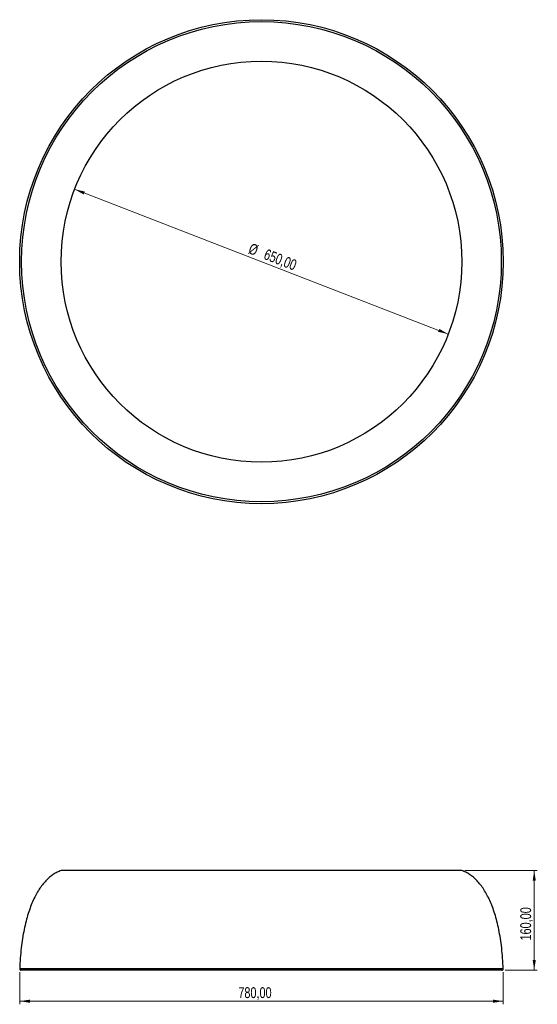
# Model space of a CAD drawing. Header units: millimetres. Extents: x 532 to 699, y 387 to 704.
import ezdxf

# ---------------------------------------------------------------- set-up
doc = ezdxf.new("R2010")
doc.units = ezdxf.units.MM
doc.styles.add('SLDTEXTSTYLE0', font='TXT', dxfattribs={"width": 0.75})
doc.dimstyles.new('SLDDIMSTYLE0', dxfattribs={"dimtxt": 3.5, "dimasz": 3.302, "dimexe": 0, "dimexo": 0.0625, "dimgap": 0.875, "dimtad": 1, "dimlfac": 5, "dimrnd": 1e-09, "dimzin": 12, "dimdsep": 46, "dimtxsty": 'SLDTEXTSTYLE0', "dimsah": 1, "dimcen": 0.09, "dimadec": 0, "dimazin": 3, "dimtfac": 1, "dimtofl": 0, "dimtmove": 0, "dimatfit": 3, "dimfxl": 0, "dimfrac": 2, "dimtolj": 1, "dimtzin": 12, "dimarcsym": 0})
doc.dimstyles.new('SLDDIMSTYLE1', dxfattribs={"dimtxt": 3.5, "dimasz": 3.302, "dimexe": 0, "dimexo": 0.0625, "dimgap": 0.875, "dimtad": 1, "dimlfac": 5, "dimrnd": 1e-09, "dimzin": 12, "dimdsep": 46, "dimtxsty": 'SLDTEXTSTYLE0', "dimsah": 1, "dimcen": 0, "dimadec": 0, "dimazin": 3, "dimtfac": 1, "dimtmove": 0, "dimatfit": 3, "dimfxl": 0, "dimfrac": 2, "dimtolj": 1, "dimtzin": 12, "dimarcsym": 0})

# ---------------------------------------------------------------- blocks, each defined once
blk = doc.blocks.new('_D')
at = {"color": 7, "linetype": 'Continuous', "lineweight": 0}
for p, q in [((675.55, 429.67), (698.93, 429.67)), ((697.93, 429.67), (697.93, 397.55)), ((688.53, 397.55), (698.93, 397.55))]:
    blk.add_line(p, q, dxfattribs=at)
at = {"color": 7, "linetype": 'Continuous', "lineweight": 18}
for points in [[(697.93, 429.67), (697.42, 426.36), (698.44, 426.36)], [(697.93, 397.55), (698.44, 400.85), (697.42, 400.85)]]:
    blk.add_solid(points, dxfattribs=at)
at = {"color": 7, "linetype": 'Continuous', "lineweight": 18, "insert": (693.42, 407.11), "char_height": 3.5, "attachment_point": 1, "rotation": 90, "style": 'SLDTEXTSTYLE0'}
blk.add_mtext('160,00', dxfattribs=at)
blk = doc.blocks.new('_D_1')
at = {"color": 7, "linetype": 'Continuous', "lineweight": 0}
for p, q in [((531.89, 396.96), (531.89, 386.55)), ((687.93, 396.96), (687.93, 386.55)), ((531.89, 387.55), (687.93, 387.55))]:
    blk.add_line(p, q, dxfattribs=at)
at = {"color": 7, "linetype": 'Continuous', "lineweight": 18}
for points in [[(531.89, 387.55), (535.19, 387.04), (535.19, 388.05)], [(687.93, 387.55), (684.63, 388.05), (684.63, 387.04)]]:
    blk.add_solid(points, dxfattribs=at)
at = {"color": 7, "linetype": 'Continuous', "lineweight": 18, "insert": (602.45, 392.06), "char_height": 3.5, "attachment_point": 1, "style": 'SLDTEXTSTYLE0'}
blk.add_mtext('780,00', dxfattribs=at)
blk = doc.blocks.new('_D_2')
at = {"color": 7, "linetype": 'Continuous', "lineweight": 0}
blk.add_line((670.19, 602.63), (549.63, 649.3), dxfattribs=at)
at = {"color": 7, "linetype": 'Continuous', "lineweight": 18}
for points in [[(549.63, 649.3), (552.52, 647.64), (552.89, 648.58)], [(670.19, 602.63), (667.3, 604.3), (666.93, 603.35)]]:
    blk.add_solid(points, dxfattribs=at)
at = {"color": 7, "linetype": 'Continuous', "lineweight": 18, "char_height": 3.5, "attachment_point": 1, "rotation": 338.8381, "style": 'SLDTEXTSTYLE0'}
for s, insert in [('%%c', (606.69, 632.05)), ('650,00', (611.63, 630.2))]:
    blk.add_mtext(s, dxfattribs=dict(at, insert=insert))

msp = doc.modelspace()

# ---------------------------------------------------------------- linework, layer by layer
at = {"color": 7, "linetype": 'Continuous', "lineweight": 25}
for p, q in [((674.551, 429.6669), (545.2689, 429.6669)), ((687.927, 397.9616), (531.8929, 397.9616)), ((687.5273, 397.5469), (532.2926, 397.5469))]:
    msp.add_line(p, q, dxfattribs=at)
for radius in [78.0174, 78.0171, 64.641]:
    msp.add_circle((609.9099, 625.9659), radius, dxfattribs=at)
at = {"color": 7, "linetype": 'Continuous'}
msp.add_circle((609.9099, 625.9659), 77.4, dxfattribs=at)
at = {"color": 7, "linetype": 'Continuous', "lineweight": 25}
for centre, start, end in [((532.2926, 397.9469), 177.896468, 270), ((687.5273, 397.9469), 270, 2.103532)]:
    msp.add_arc(centre, 0.4, start, end, dxfattribs=at)
for points, knots in [([(545.2689, 429.6669), (544.8371, 429.5026), (543.9554, 429.1669), (542.704, 428.4255), (541.4872, 427.5044), (540.3172, 426.3854), (539.2051, 425.0828), (538.1548, 423.5983), (537.1697, 421.9345), (536.2496, 420.0826), (535.3932, 418.0266), (534.609, 415.7622), (533.9048, 413.2857), (533.2916, 410.6099), (532.7749, 407.734), (532.3632, 404.6568), (532.0527, 401.378), (531.9471, 399.1219), (531.8929, 397.9616)], [0, 0, 0, 0, 0.0382386, 0.07809026, 0.12004397, 0.16454905, 0.21200303, 0.26181987, 0.31510853, 0.37212587, 0.43310079, 0.49961302, 0.57066015, 0.64642642, 0.72708407, 0.81279594, 0.90371774, 1, 1, 1, 1]), ([(687.927, 397.9616), (687.8729, 399.1195), (687.7676, 401.3709), (687.4582, 404.6432), (687.0479, 407.7147), (686.533, 410.5859), (685.9254, 413.2434), (685.2324, 415.6905), (684.4624, 417.9307), (683.6163, 419.9813), (682.694, 421.8544), (681.6989, 423.5478), (680.6343, 425.0587), (679.5129, 426.3747), (678.3407, 427.4977), (677.1214, 428.4219), (675.8674, 429.1657), (674.9837, 429.5021), (674.551, 429.6669)], [0, 0, 0, 0, 0.09607815, 0.18681895, 0.27237183, 0.35289147, 0.4285396, 0.49826079, 0.56362097, 0.62480733, 0.68202489, 0.73655481, 0.78746087, 0.83504954, 0.87967311, 0.92173142, 0.96167623, 1, 1, 1, 1])]:
    msp.add_open_spline(points, degree=3, knots=knots, dxfattribs=at)

# ---------------------------------------------------------------- dimensions: what is measured, and where the dimension line sits
at = {"color": 7, "linetype": 'Continuous', "lineweight": 18}
dim = msp.add_diameter_dim_2p(p1=(670.1918, 602.6302), p2=(549.628, 649.3016), dimstyle='SLDDIMSTYLE1', dxfattribs=at)
dim.commit()
dim.dimension.update_dxf_attribs({"geometry": '_D_2', "text_midpoint": (614.1522, 624.3237), "dimtype": 163})
for base, p1, p2, angle, picture, middle in [((697.9273, 397.5469), (674.551, 429.6669), (687.5273, 397.5469), 90, '_D', (697.9273, 414.2215)), ((687.927, 387.5469), (531.8929, 397.9616), (687.927, 397.9616), 0, '_D_1', (609.5612, 387.5469))]:
    dim = msp.add_linear_dim(base=base, p1=p1, p2=p2, angle=angle, dimstyle='SLDDIMSTYLE0', dxfattribs=at)
    dim.commit()
    dim.dimension.update_dxf_attribs({"geometry": picture, "text_midpoint": middle, "dimtype": 160})

doc.saveas('drawing.dxf')
